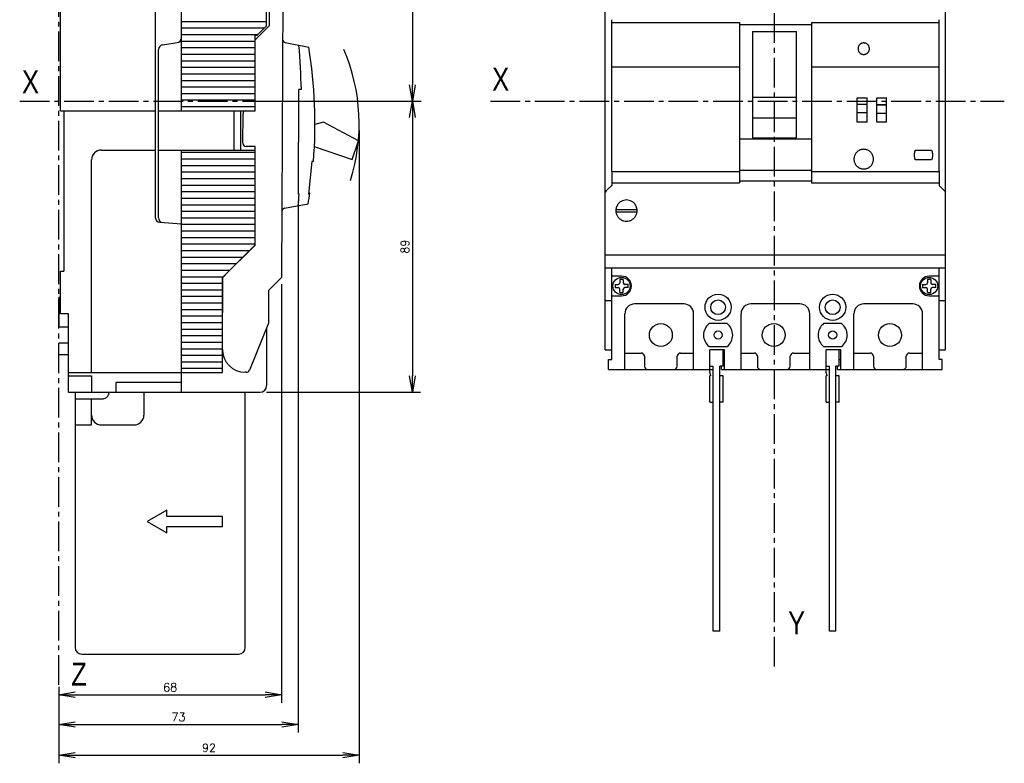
# Model space of a CAD drawing. Extents: x -741 to 1164, y -3289 to 616.
# Tile 30 of 65: x -318 to -17, y -1764 to -1537. Entities that reach past the tile are written whole.
import ezdxf

# ---------------------------------------------------------------- set-up
doc = ezdxf.new("R2010")
doc.units = 0
doc.header["$LTSCALE"] = 1.21
doc.header["$MEASUREMENT"] = 0
doc.linetypes.add('AXES2', pattern=[1.125, 0.75, -0.125, 0.125, -0.125])
doc.layers.get('0').update_dxf_attribs({"linetype": 'CONTINUOUS'})
doc.layers.get('Defpoints').update_dxf_attribs({"linetype": 'CONTINUOUS'})
doc.layers.add('AXE', color=80, linetype='AXES2')
doc.layers.add('COTATION1', color=50, linetype='CONTINUOUS')
doc.styles.add('ROMANS', font='romans.shx')
doc.styles.get("Standard").update_dxf_attribs({"font": 'txt', "width": 0.8})
doc.dimstyles.new('SC_DEFAUT', dxfattribs={"dimscale": 0, "dimtxt": 2.5, "dimasz": 5, "dimexe": 2.5, "dimexo": 2, "dimgap": 1, "dimtad": 1, "dimdec": 4, "dimzin": 12, "dimdsep": 46, "dimtxsty": 'ROMANS', "dimblk1": 'OPEN', "dimblk2": 'OPEN', "dimsah": 1, "dimcen": 0, "dimadec": 0, "dimazin": 0, "dimtfac": 1, "dimtdec": 4, "dimtofl": 0, "dimtmove": 0, "dimatfit": 3, "dimldrblk": 'OPEN', "dimfxl": 0, "dimtolj": 1, "dimtzin": 12, "dimarcsym": 0})

# ---------------------------------------------------------------- blocks, each defined once
blk = doc.blocks.new('_OPEN')
at = {"color": 0, "linetype": 'ByBlock'}
for p, q in [((-1, 0.167), (0, 0)), ((0, 0), (-1, -0.167)), ((0, 0), (-1, 0))]:
    blk.add_line(p, q, dxfattribs=at)
blk = doc.blocks.new('*D59')
at = {"layer": 'COTATION1', "color": 0, "lineweight": -2}
for p, q in [((-233.06, -1592.36), (-233.06, -1754.89)), ((-306.26, -1740.93), (-306.26, -1754.89)), ((-301.26, -1752.39), (-238.06, -1752.39))]:
    blk.add_line(p, q, dxfattribs=at)
at = {"layer": 'Defpoints', "color": 0}
for p in [(-233.06, -1590.36), (-306.26, -1738.93), (-233.06, -1752.39)]:
    blk.add_point(p, dxfattribs=at)
at = {"layer": 'COTATION1', "color": 0, "lineweight": -2, "xscale": 5, "yscale": 5, "zscale": 5, "rotation": 180}
blk.add_blockref('_OPEN', (-306.26, -1752.39), dxfattribs=at)
at = {"layer": 'COTATION1', "color": 0, "lineweight": -2, "xscale": 5, "yscale": 5, "zscale": 5}
blk.add_blockref('_OPEN', (-233.06, -1752.39), dxfattribs=at)
at = {"layer": 'COTATION1', "color": 0, "insert": (-269.66, -1750.14), "char_height": 2.5, "attachment_point": 5, "style": 'ROMANS'}
blk.add_mtext('\\A1;73', dxfattribs=at)
blk = doc.blocks.new('*D58')
at = {"layer": 'COTATION1', "color": 0, "lineweight": -2}
for p, q in [((-238.16, -1617.83), (-238.16, -1745.81)), ((-306.26, -1740.93), (-306.26, -1745.81)), ((-301.26, -1743.31), (-243.16, -1743.31))]:
    blk.add_line(p, q, dxfattribs=at)
at = {"layer": 'Defpoints', "color": 0}
for p in [(-238.16, -1615.83), (-306.26, -1738.93), (-238.16, -1743.31)]:
    blk.add_point(p, dxfattribs=at)
at = {"layer": 'COTATION1', "color": 0, "lineweight": -2, "xscale": 5, "yscale": 5, "zscale": 5, "rotation": 180}
blk.add_blockref('_OPEN', (-306.26, -1743.31), dxfattribs=at)
at = {"layer": 'COTATION1', "color": 0, "lineweight": -2, "xscale": 5, "yscale": 5, "zscale": 5}
blk.add_blockref('_OPEN', (-238.16, -1743.31), dxfattribs=at)
at = {"layer": 'COTATION1', "color": 0, "insert": (-272.21, -1741.06), "char_height": 2.5, "attachment_point": 5, "style": 'ROMANS'}
blk.add_mtext('\\A1;68', dxfattribs=at)
blk = doc.blocks.new('*D57')
at = {"layer": 'COTATION1', "color": 0, "lineweight": -2}
for p, q in [((-214.47, -1570.87), (-214.47, -1764.27)), ((-306.26, -1740.93), (-306.26, -1764.27)), ((-301.26, -1761.77), (-219.47, -1761.77))]:
    blk.add_line(p, q, dxfattribs=at)
at = {"layer": 'Defpoints', "color": 0}
for p in [(-214.47, -1568.87), (-306.26, -1738.93), (-214.47, -1761.77)]:
    blk.add_point(p, dxfattribs=at)
at = {"layer": 'COTATION1', "color": 0, "lineweight": -2, "xscale": 5, "yscale": 5, "zscale": 5, "rotation": 180}
blk.add_blockref('_OPEN', (-306.26, -1761.77), dxfattribs=at)
at = {"layer": 'COTATION1', "color": 0, "lineweight": -2, "xscale": 5, "yscale": 5, "zscale": 5}
blk.add_blockref('_OPEN', (-214.47, -1761.77), dxfattribs=at)
at = {"layer": 'COTATION1', "color": 0, "insert": (-260.36, -1759.52), "char_height": 2.5, "attachment_point": 5, "style": 'ROMANS'}
blk.add_mtext('\\A1;92', dxfattribs=at)
blk = doc.blocks.new('*D61')
at = {"layer": 'COTATION1', "color": 0, "lineweight": -2}
for p, q in [((-242.76, -1486.87), (-195.71, -1486.87)), ((-198.21, -1491.87), (-198.21, -1556.91)), ((-242.76, -1561.91), (-195.71, -1561.91))]:
    blk.add_line(p, q, dxfattribs=at)
at = {"layer": 'Defpoints', "color": 0}
for p in [(-244.76, -1486.87), (-244.76, -1561.91), (-198.21, -1561.91)]:
    blk.add_point(p, dxfattribs=at)
at = {"layer": 'COTATION1', "color": 0, "lineweight": -2, "xscale": 5, "yscale": 5, "zscale": 5}
for p, rotation in [((-198.21, -1486.87), 90), ((-198.21, -1561.91), 270)]:
    blk.add_blockref('_OPEN', p, dxfattribs=dict(at, rotation=rotation))
at = {"layer": 'COTATION1', "color": 0, "insert": (-200.46, -1524.39), "char_height": 2.5, "attachment_point": 5, "rotation": 90, "style": 'ROMANS'}
blk.add_mtext('\\A1;75', dxfattribs=at)
blk = doc.blocks.new('*D60')
at = {"layer": 'COTATION1', "color": 0, "lineweight": -2}
for p, q in [((-201.64, -1561.91), (-195.71, -1561.91)), ((-198.21, -1566.91), (-198.21, -1645.87)), ((-242.76, -1650.87), (-195.71, -1650.87))]:
    blk.add_line(p, q, dxfattribs=at)
at = {"layer": 'Defpoints', "color": 0}
for p in [(-203.64, -1561.91), (-244.76, -1650.87), (-198.21, -1650.87)]:
    blk.add_point(p, dxfattribs=at)
at = {"layer": 'COTATION1', "color": 0, "lineweight": -2, "xscale": 5, "yscale": 5, "zscale": 5}
for p, rotation in [((-198.21, -1561.91), 90), ((-198.21, -1650.87), 270)]:
    blk.add_blockref('_OPEN', p, dxfattribs=dict(at, rotation=rotation))
at = {"layer": 'COTATION1', "color": 0, "insert": (-200.46, -1606.39), "char_height": 2.5, "attachment_point": 5, "rotation": 90, "style": 'ROMANS'}
blk.add_mtext('\\A1;89', dxfattribs=at)

msp = doc.modelspace()

# ---------------------------------------------------------------- linework, layer by layer
for p, q in [((-35.28386, -1637.90652), (-35.28386, -1485.90652)), ((-242.75665, -1538.86912), (-242.75665, -1488.86912)), ((-268.75665, -1564.86912), (-268.75665, -1489.86912)), ((-305.75665, -1564.86912), (-305.75665, -1510.86912)), ((-139.28386, -1637.90652), (-139.28386, -1510.86006)), ((-241.84196, -1538.81833), (-241.75486, -1517.81852)), ((-276.75665, -1520.52422), (-276.75665, -1597.45994)), ((-237.76734, -1520.83508), (-238.16136, -1615.83426)), ((-137.28386, -1583.39262), (-137.28386, -1537.07642)), ((-37.28386, -1583.39262), (-37.28386, -1537.07642)), ((-242.75665, -1537.66912), (-268.75665, -1537.66912)), ((-243.55665, -1539.66912), (-268.75665, -1539.66912)), ((-246.25665, -1543.19656), (-241.84196, -1538.81833)), ((-245.75665, -1541.86912), (-242.75665, -1538.86912)), ((-137.28386, -1537.89301), (-98.28386, -1537.89301)), ((-98.28386, -1537.89301), (-98.28386, -1586.89259)), ((-98.28386, -1538.50545), (-76.28386, -1538.50545)), ((-76.28386, -1537.89301), (-76.28386, -1586.89259)), ((-76.28386, -1537.89301), (-37.28386, -1537.89301)), ((-245.55665, -1541.66912), (-268.75665, -1541.66912)), ((-245.75665, -1541.86912), (-246.25665, -1541.86912)), ((-246.25665, -1564.86912), (-246.25665, -1541.86912)), ((-94.28386, -1540.61427), (-94.28386, -1573.11922)), ((-94.28386, -1540.61427), (-80.78386, -1540.61427)), ((-80.78386, -1573.11922), (-80.78386, -1540.61427)), ((-275.75665, -1597.56818), (-275.75665, -1546.17006)), ((-274.46878, -1544.68514), (-270.04452, -1544.0531)), ((-246.25665, -1543.66912), (-268.75665, -1543.66912)), ((-246.25665, -1545.66912), (-268.75665, -1545.66912)), ((-237.05952, -1543.99899), (-229.86944, -1545.46805)), ((-246.25665, -1547.66912), (-268.75665, -1547.66912)), ((-246.25665, -1549.66912), (-268.75665, -1549.66912)), ((-246.25665, -1551.66912), (-268.75665, -1551.66912)), ((-137.28386, -1551.3962), (-98.28386, -1551.3962)), ((-76.28386, -1551.3962), (-37.28386, -1551.3962)), ((-246.25665, -1553.66912), (-268.75665, -1553.66912)), ((-246.25665, -1555.66912), (-268.75665, -1555.66912)), ((-246.25665, -1557.66912), (-268.75665, -1557.66912)), ((-233.05564, -1590.35522), (-232.92292, -1558.3555)), ((-232.12424, -1558.35881), (-232.92292, -1558.3555)), ((-246.25665, -1559.66912), (-268.75665, -1559.66912)), ((-94.28386, -1560.67582), (-80.78386, -1560.67582)), ((-62.28386, -1560.89281), (-59.28386, -1560.89281)), ((-62.28386, -1562.89878), (-62.28386, -1560.89281)), ((-59.28386, -1568.39275), (-59.28386, -1560.89281)), ((-56.28386, -1560.89281), (-53.28386, -1560.89281)), ((-56.28386, -1563.06561), (-56.28386, -1560.89281)), ((-53.28386, -1568.39275), (-53.28386, -1560.89281)), ((-246.25665, -1561.66912), (-268.75665, -1561.66912)), ((-246.25665, -1563.66912), (-268.75665, -1563.66912)), ((-62.28386, -1562.89878), (-59.28386, -1562.89878)), ((-62.28386, -1568.39275), (-62.28386, -1562.905)), ((-59.28386, -1562.91537), (-62.28386, -1562.91537)), ((-56.28386, -1563.06561), (-53.28386, -1563.06561)), ((-56.28386, -1568.39275), (-56.28386, -1563.07183)), ((-53.28386, -1563.0822), (-56.28386, -1563.0822)), ((-305.75665, -1564.86912), (-276.75665, -1564.86912)), ((-304.75665, -1564.86912), (-304.75665, -1613.86912)), ((-275.75665, -1564.86912), (-246.25665, -1564.86912)), ((-252.75665, -1564.86912), (-252.75665, -1576.86912)), ((-250.75665, -1564.86912), (-250.75665, -1576.86912)), ((-249.9912, -1574.78484), (-249.95388, -1565.78492)), ((-80.78386, -1567.11153), (-94.28386, -1567.11153)), ((-62.28386, -1565.41535), (-59.28386, -1565.41535)), ((-56.28386, -1565.58218), (-53.28386, -1565.58218)), ((-225.39057, -1568.33912), (-227.98255, -1569.09129)), ((-214.66166, -1574.07414), (-225.39057, -1568.33912)), ((-59.28386, -1568.39275), (-62.28386, -1568.39275)), ((-53.28386, -1568.39275), (-56.28386, -1568.39275)), ((-98.28386, -1573.41169), (-76.28386, -1573.41169)), ((-94.28386, -1573.11922), (-80.78386, -1573.11922)), ((-246.25222, -1575.80036), (-248.99536, -1575.78898)), ((-246.25665, -1605.86912), (-246.25222, -1575.80036)), ((-228.25255, -1575.81646), (-216.58175, -1579.75861)), ((-216.58175, -1579.75861), (-214.66166, -1574.07414)), ((-293.25665, -1576.86912), (-276.75665, -1576.86912)), ((-275.75665, -1576.86912), (-246.25665, -1576.86912)), ((-268.75665, -1650.86912), (-268.75665, -1576.86912)), ((-246.25665, -1577.66912), (-268.75665, -1577.66912)), ((-44.53386, -1576.89267), (-39.53386, -1576.89267)), ((-296.25665, -1644.86912), (-296.25665, -1579.86912)), ((-246.25665, -1579.66912), (-268.75665, -1579.66912)), ((-246.25665, -1581.66912), (-268.75665, -1581.66912)), ((-228.8942, -1580.37239), (-229.97789, -1590.36799)), ((-228.43554, -1580.3743), (-228.8942, -1580.37239)), ((-44.53386, -1579.89265), (-44.53386, -1579.88643)), ((-39.53386, -1579.89265), (-44.53386, -1579.89265)), ((-39.53386, -1579.89265), (-39.53386, -1579.88643)), ((-246.25665, -1583.66912), (-268.75665, -1583.66912)), ((-137.28386, -1583.39372), (-98.28386, -1583.39372)), ((-137.28386, -1583.39372), (-137.28386, -1587.67599)), ((-98.28386, -1583.01772), (-76.28386, -1583.01772)), ((-76.28386, -1583.39372), (-37.28386, -1583.39372)), ((-37.28386, -1583.39372), (-37.28386, -1587.67599)), ((-246.25665, -1585.66912), (-268.75665, -1585.66912)), ((-246.25665, -1587.66912), (-268.75665, -1587.66912)), ((-137.28386, -1586.89259), (-98.28386, -1586.89259)), ((-98.28386, -1586.30503), (-76.28386, -1586.30503)), ((-76.28386, -1586.89259), (-37.28386, -1586.89259)), ((-246.25665, -1589.66912), (-268.75665, -1589.66912)), ((-232.79001, -1590.35632), (-233.05564, -1590.35522)), ((-229.53872, -1589.98032), (-229.97789, -1590.36799)), ((-246.25665, -1591.66912), (-268.75665, -1591.66912)), ((-246.25665, -1593.66912), (-268.75665, -1593.66912)), ((-237.26972, -1594.677), (-230.06769, -1593.26764)), ((-246.25665, -1595.66912), (-268.75665, -1595.66912)), ((-136.01215, -1595.78152), (-129.55556, -1595.78152)), ((-136.00468, -1595.03152), (-129.56303, -1595.03152)), ((-275.35022, -1598.95702), (-268.75665, -1599.36912)), ((-246.25665, -1597.66912), (-268.75665, -1597.66912)), ((-246.25665, -1599.66912), (-268.75665, -1599.66912)), ((-246.25665, -1601.66912), (-268.75665, -1601.66912)), ((-246.25665, -1603.66912), (-268.75665, -1603.66912)), ((-246.25665, -1605.66912), (-268.75665, -1605.66912)), ((-256.1612, -1615.75961), (-246.11981, -1605.80117)), ((-252.05665, -1611.66912), (-246.25665, -1605.86912)), ((-248.05665, -1607.66912), (-268.75665, -1607.66912)), ((-250.05665, -1609.66912), (-268.75665, -1609.66912)), ((-139.28386, -1608.87166), (-35.28386, -1608.87166)), ((-252.05665, -1611.66912), (-268.75665, -1611.66912)), ((-254.05665, -1613.66912), (-252.55665, -1612.16912)), ((-305.75665, -1613.86912), (-304.75665, -1613.86912)), ((-305.75665, -1626.86912), (-305.75665, -1613.86912)), ((-254.05665, -1613.66912), (-268.75665, -1613.66912)), ((-256.05665, -1615.66912), (-268.75665, -1615.66912)), ((-256.05665, -1615.66912), (-254.45845, -1614.07092)), ((-139.28386, -1612.85503), (-35.28386, -1612.85503)), ((-137.28386, -1640.90652), (-137.28386, -1612.85503)), ((-134.28386, -1615.40652), (-137.28386, -1615.40652)), ((-37.28386, -1615.40652), (-40.28386, -1615.40652)), ((-37.28386, -1640.90652), (-37.28386, -1612.85503)), ((-256.25665, -1617.66912), (-268.75665, -1617.66912)), ((-256.25665, -1615.86912), (-256.15417, -1615.76664)), ((-256.25665, -1635.66912), (-256.25665, -1615.86912)), ((-256.25245, -1637.75942), (-256.1612, -1615.75961)), ((-238.16136, -1615.83426), (-242.17792, -1619.81764)), ((-136.28386, -1617.90652), (-135.28386, -1617.90652)), ((-136.28386, -1617.90652), (-136.28386, -1618.90652)), ((-133.78386, -1616.40652), (-134.78386, -1616.40652)), ((-134.78386, -1616.40652), (-134.78386, -1617.40652)), ((-133.78386, -1616.40652), (-133.78386, -1617.40652)), ((-132.28386, -1617.90652), (-133.28386, -1617.90652)), ((-132.28386, -1618.90652), (-132.28386, -1617.90652)), ((-42.28386, -1617.90652), (-41.28386, -1617.90652)), ((-42.28386, -1617.90652), (-42.28386, -1618.90652)), ((-39.78386, -1616.40652), (-40.78386, -1616.40652)), ((-40.78386, -1616.40652), (-40.78386, -1617.40652)), ((-39.78386, -1616.40652), (-39.78386, -1617.40652)), ((-38.28386, -1617.90652), (-39.28386, -1617.90652)), ((-38.28386, -1618.90652), (-38.28386, -1617.90652)), ((-256.25665, -1619.66912), (-268.75665, -1619.66912)), ((-256.25665, -1621.66912), (-268.75665, -1621.66912)), ((-242.17792, -1619.81764), (-242.21939, -1629.81755)), ((-137.28386, -1621.40652), (-134.28386, -1621.40652)), ((-136.28386, -1618.90652), (-135.28386, -1618.90652)), ((-134.78386, -1620.40652), (-134.78386, -1619.40652)), ((-134.78386, -1620.40652), (-133.78386, -1620.40652)), ((-133.78386, -1620.40652), (-133.78386, -1619.40652)), ((-132.28386, -1618.90652), (-133.28386, -1618.90652)), ((-42.28386, -1618.90652), (-41.28386, -1618.90652)), ((-40.78386, -1620.40652), (-40.78386, -1619.40652)), ((-40.78386, -1620.40652), (-39.78386, -1620.40652)), ((-40.28386, -1621.40652), (-37.28386, -1621.40652)), ((-39.78386, -1620.40652), (-39.78386, -1619.40652)), ((-38.28386, -1618.90652), (-39.28386, -1618.90652)), ((-306.25665, -1621.86912), (-305.75665, -1621.86912)), ((-306.25665, -1621.86912), (-306.25665, -1630.86912)), ((-256.25665, -1623.66912), (-268.75665, -1623.66912)), ((-139.28386, -1622.85495), (-137.28386, -1622.85495)), ((-115.28386, -1623.90652), (-130.28386, -1623.90652)), ((-79.78386, -1623.90652), (-94.78386, -1623.90652)), ((-45.28386, -1623.90652), (-60.28386, -1623.90652)), ((-37.28386, -1622.85495), (-35.28386, -1622.85495)), ((-303.25665, -1626.86912), (-305.75665, -1626.86912)), ((-303.25665, -1650.86912), (-303.25665, -1626.86912)), ((-256.25665, -1625.66912), (-268.75665, -1625.66912)), ((-256.25665, -1627.66912), (-268.75665, -1627.66912)), ((-133.28386, -1643.90652), (-133.28386, -1626.90652)), ((-112.28386, -1643.90652), (-112.28386, -1626.90652)), ((-97.78386, -1643.90652), (-97.78386, -1626.90652)), ((-76.78386, -1643.90652), (-76.78386, -1626.90652)), ((-63.28386, -1643.90652), (-63.28386, -1626.90652)), ((-42.28386, -1643.90652), (-42.28386, -1626.90652)), ((-256.25665, -1629.66912), (-268.75665, -1629.66912)), ((-242.21939, -1629.81755), (-248.0275, -1644.16498)), ((-102.03386, -1629.90652), (-107.53386, -1629.90652)), ((-67.03386, -1629.90652), (-72.53386, -1629.90652)), ((-306.25665, -1630.86912), (-303.25665, -1630.86912)), ((-256.25665, -1631.66912), (-268.75665, -1631.66912)), ((-256.25665, -1633.66912), (-268.75665, -1633.66912)), ((-242.75665, -1631.14471), (-242.75665, -1648.86912)), ((-303.25665, -1635.86912), (-306.25665, -1635.86912)), ((-306.25665, -1639.36912), (-306.25665, -1635.86912)), ((-256.25665, -1635.66912), (-268.75665, -1635.66912)), ((-256.25665, -1637.66912), (-256.25665, -1636.16912)), ((-306.25665, -1639.36912), (-303.25665, -1639.36912)), ((-256.25665, -1637.66912), (-268.75665, -1637.66912)), ((-256.25665, -1639.66912), (-268.75665, -1639.66912)), ((-256.25665, -1644.86912), (-256.25665, -1637.75942)), ((-139.28386, -1637.90652), (-137.28386, -1637.90652)), ((-133.03386, -1638.90652), (-128.28386, -1638.90652)), ((-116.28386, -1638.90652), (-112.28386, -1638.90652)), ((-107.53386, -1636.90652), (-102.03386, -1636.90652)), ((-107.28386, -1644.90652), (-107.28386, -1637.90652)), ((-102.78386, -1637.90652), (-107.28386, -1637.90652)), ((-102.78386, -1637.90652), (-107.28386, -1637.90652)), ((-107.28386, -1640.90652), (-107.28386, -1637.90652)), ((-103.28386, -1642.90652), (-103.28386, -1637.90652)), ((-102.78386, -1643.90652), (-102.78386, -1637.90652)), ((-102.78386, -1640.90652), (-102.78386, -1637.90652)), ((-97.78386, -1638.90652), (-93.78386, -1638.90652)), ((-81.78386, -1638.90652), (-77.03386, -1638.90652)), ((-72.53386, -1636.90652), (-67.03386, -1636.90652)), ((-71.78386, -1644.90652), (-71.78386, -1637.90652)), ((-67.28386, -1637.90652), (-71.78386, -1637.90652)), ((-67.28386, -1637.90652), (-71.78386, -1637.90652)), ((-71.78386, -1640.90652), (-71.78386, -1637.90652)), ((-67.78386, -1642.90652), (-67.78386, -1637.90652)), ((-67.28386, -1643.90652), (-67.28386, -1637.90652)), ((-67.28386, -1640.90652), (-67.28386, -1637.90652)), ((-63.03386, -1638.90652), (-58.28386, -1638.90652)), ((-46.28386, -1638.90652), (-42.28386, -1638.90652)), ((-37.28386, -1637.90652), (-35.28386, -1637.90652)), ((-256.25665, -1641.66912), (-268.75665, -1641.66912)), ((-138.28386, -1640.90652), (-137.28386, -1640.90652)), ((-138.28386, -1643.90652), (-138.28386, -1640.90652)), ((-127.28386, -1639.90652), (-127.28386, -1642.90652)), ((-117.28386, -1642.90652), (-117.28386, -1639.90652)), ((-103.28386, -1640.90652), (-102.78386, -1640.90652)), ((-92.78386, -1639.90652), (-92.78386, -1642.90652)), ((-82.78386, -1642.90652), (-82.78386, -1639.90652)), ((-67.78386, -1640.90652), (-67.28386, -1640.90652)), ((-57.28386, -1639.90652), (-57.28386, -1642.90652)), ((-47.28386, -1642.90652), (-47.28386, -1639.90652)), ((-36.28386, -1640.90652), (-37.28386, -1640.90652)), ((-36.28386, -1643.90652), (-36.28386, -1640.90652)), ((-303.25665, -1644.86912), (-256.25665, -1644.86912)), ((-256.25665, -1643.66912), (-268.75665, -1643.66912)), ((-248.95858, -1644.78973), (-249.28155, -1644.78839)), ((-138.28386, -1643.90652), (-106.28386, -1643.90652)), ((-107.28386, -1642.90652), (-106.28386, -1642.90652)), ((-107.28386, -1644.90652), (-107.06163, -1645.90652)), ((-106.28386, -1723.90652), (-106.28386, -1642.90652)), ((-104.28386, -1723.90652), (-104.28386, -1642.90652)), ((-103.28386, -1642.90652), (-104.28386, -1642.90652)), ((-103.78386, -1643.90652), (-103.78386, -1642.90652)), ((-103.78386, -1643.90652), (-70.78386, -1643.90652)), ((-71.78386, -1642.90652), (-70.78386, -1642.90652)), ((-71.78386, -1644.90652), (-71.56163, -1645.90652)), ((-70.78386, -1723.90652), (-70.78386, -1642.90652)), ((-68.78386, -1723.90652), (-68.78386, -1642.90652)), ((-67.78386, -1642.90652), (-68.78386, -1642.90652)), ((-68.28386, -1643.90652), (-68.28386, -1642.90652)), ((-68.28386, -1643.90652), (-36.28386, -1643.90652)), ((-303.25665, -1645.86912), (-296.25665, -1645.86912)), ((-296.25665, -1645.86912), (-296.25665, -1650.86912)), ((-268.75665, -1647.86912), (-288.75665, -1647.86912)), ((-288.75665, -1650.86912), (-288.75665, -1647.86912)), ((-107.28386, -1653.90652), (-107.28386, -1645.90652)), ((-107.06163, -1645.90652), (-107.28386, -1645.90652)), ((-103.28386, -1645.90652), (-104.28386, -1645.90652)), ((-103.28386, -1653.90652), (-103.28386, -1645.90652)), ((-71.78386, -1653.90652), (-71.78386, -1645.90652)), ((-71.56163, -1645.90652), (-71.78386, -1645.90652)), ((-67.78386, -1645.90652), (-68.78386, -1645.90652)), ((-67.78386, -1653.90652), (-67.78386, -1645.90652)), ((-303.25665, -1650.86912), (-244.75665, -1650.86912)), ((-303.25665, -1650.86912), (-244.75665, -1650.86912)), ((-301.25665, -1650.86912), (-301.25665, -1728.86912)), ((-280.25665, -1650.86912), (-280.25665, -1657.86912)), ((-249.25665, -1728.86912), (-249.25665, -1650.86912)), ((-301.25665, -1652.86912), (-292.84378, -1652.86912)), ((-296.25665, -1660.86912), (-296.25665, -1652.86912)), ((-107.28386, -1653.90652), (-106.28386, -1653.90652)), ((-103.28386, -1653.90652), (-104.28386, -1653.90652)), ((-71.78386, -1653.90652), (-70.78386, -1653.90652)), ((-67.78386, -1653.90652), (-68.78386, -1653.90652)), ((-301.25665, -1660.86912), (-296.25665, -1660.86912)), ((-293.25665, -1660.86912), (-283.25665, -1660.86912)), ((-273.25665, -1686.86912), (-279.25665, -1690.36912)), ((-273.25665, -1688.86912), (-273.25665, -1686.86912)), ((-279.25665, -1690.36912), (-273.25665, -1693.86912)), ((-256.25665, -1688.86912), (-273.25665, -1688.86912)), ((-256.25665, -1691.86912), (-256.25665, -1688.86912)), ((-273.25665, -1691.86912), (-256.25665, -1691.86912)), ((-273.25665, -1693.86912), (-273.25665, -1691.86912)), ((-104.28386, -1723.90652), (-106.28386, -1723.90652)), ((-68.78386, -1723.90652), (-70.78386, -1723.90652)), ((-299.25665, -1730.86912), (-251.25665, -1730.86912))]:
    msp.add_line(p, q)
for centre, radius in [((-134.28386, -1618.40652), 2.625), ((-40.28386, -1618.40652), 2.625), ((-104.78386, -1624.90652), 4), ((-69.78386, -1624.90652), 4), ((-104.78386, -1624.90652), 2.25), ((-69.78386, -1624.90652), 2.25), ((-122.28386, -1633.40652), 3.5), ((-87.78386, -1633.40652), 3.5), ((-52.28386, -1633.40652), 3.5), ((-104.78386, -1633.40652), 1.25), ((-69.78386, -1633.40652), 1.25)]:
    msp.add_circle(centre, radius)
for centre, radius, start, end in [((-270.25665, -1542.56818), 1.5, 278.1301024, 0), ((-236.85934, -1543.01923), 1, 179.7623594, 258.452427), ((-274.25665, -1546.17006), 1.5, 98.1301024, 180), ((-532.59096, -1568.11268), 300.625, 1.8593051, 4.4369712), ((-371.76985, -1568.7797), 143.8025, 355.375302, 9.3293213), ((-249.06154, -1565.74395), 0.89328, 101.6628201, 182.6286777), ((-248.99121, -1574.78899), 1, 179.7623594, 269.7623594), ((-293.25665, -1579.86912), 3, 90, 180), ((-532.59096, -1568.11268), 300.625, 355.0877477, 355.7567309), ((-371.76985, -1568.7797), 143.8025, 350.1953975, 351.5220533), ((-275.25665, -1597.45994), 1.5, 180, 266.4236656), ((-274.25665, -1597.56818), 1.5, 180, 252.2528614), ((-237.07767, -1595.65839), 1, 101.0722919, 179.7623594), ((-134.28386, -1618.40652), 3, 270, 90), ((-40.28386, -1618.40652), 3, 90, 270), ((-135.28386, -1617.40652), 0.5, 270, 0), ((-133.28386, -1617.40652), 0.5, 180, 270), ((-41.28386, -1617.40652), 0.5, 270, 0), ((-39.28386, -1617.40652), 0.5, 180, 270), ((-135.28386, -1619.40652), 0.5, 0, 90), ((-133.28386, -1619.40652), 0.5, 90, 180), ((-41.28386, -1619.40652), 0.5, 0, 90), ((-39.28386, -1619.40652), 0.5, 90, 180), ((-130.28386, -1626.90652), 3, 90, 180), ((-115.28386, -1626.90652), 3, 0, 90), ((-94.78386, -1626.90652), 3, 90, 180), ((-79.78386, -1626.90652), 3, 0, 90), ((-60.28386, -1626.90652), 3, 90, 180), ((-45.28386, -1626.90652), 3, 0, 90), ((-104.78386, -1633.40652), 4.45112, 128.1572266, 231.8427734), ((-104.78386, -1633.40652), 4.45112, 308.1572266, 51.8427734), ((-69.78386, -1633.40652), 4.45112, 128.1572266, 231.8427734), ((-69.78386, -1633.40652), 4.45112, 308.1572266, 51.8427734), ((-249.25251, -1637.78845), 7, 179.7623594, 269.7623594), ((-133.03386, -1637.90652), 1, 255.4916141, 270), ((-128.28386, -1639.90652), 1, 0, 90), ((-116.28386, -1639.90652), 1, 90, 180), ((-93.78386, -1639.90652), 1, 0, 90), ((-81.78386, -1639.90652), 1, 90, 180), ((-77.03386, -1637.90652), 1, 270, 284.5081657), ((-63.03386, -1637.90652), 1, 255.4916141, 270), ((-58.28386, -1639.90652), 1, 0, 90), ((-46.28386, -1639.90652), 1, 90, 180), ((-248.95443, -1643.78974), 1, 269.7623594, 337.96095), ((-126.28386, -1642.90652), 1, 180, 270), ((-118.28386, -1642.90652), 1, 270, 0), ((-91.78386, -1642.90652), 1, 180, 270), ((-83.78386, -1642.90652), 1, 270, 0), ((-56.28386, -1642.90652), 1, 180, 270), ((-48.28386, -1642.90652), 1, 270, 0), ((-244.75665, -1648.86912), 2, 270, 0), ((-293.25665, -1657.86912), 3, 180, 270), ((-283.25665, -1657.86912), 3, 270, 0), ((-299.25665, -1728.86912), 2, 180, 270), ((-251.25665, -1728.86912), 2, 270, 0)]:
    msp.add_arc(centre, radius, start, end)
for points in [[(-137.30327, -1537.03639), (-137.2925, -1537.04963), (-137.28602, -1537.063), (-137.28386, -1537.07642)], [(-37.26444, -1537.03639), (-37.27521, -1537.04963), (-37.28169, -1537.063), (-37.28386, -1537.07642)], [(-60.28386, -1544.14503), (-60.53291, -1544.16284), (-60.77689, -1544.21592), (-61.01083, -1544.30317), (-61.22998, -1544.42283), (-61.42986, -1544.57246), (-61.60642, -1544.74902), (-61.75605, -1544.9489), (-61.87571, -1545.16804), (-61.96297, -1545.40199), (-62.01604, -1545.64596), (-62.03386, -1545.89501)], [(-62.03386, -1545.89501), (-62.01604, -1546.14406), (-61.96297, -1546.38804), (-61.87571, -1546.62198), (-61.75605, -1546.84113), (-61.60642, -1547.04101), (-61.42986, -1547.21756), (-61.22998, -1547.36719), (-61.01083, -1547.48686), (-60.77689, -1547.57411), (-60.53291, -1547.62719), (-60.28386, -1547.645)], [(-58.53386, -1545.89501), (-58.55167, -1545.64596), (-58.60474, -1545.40199), (-58.692, -1545.16804), (-58.81166, -1544.9489), (-58.96129, -1544.74902), (-59.13785, -1544.57246), (-59.33773, -1544.42283), (-59.55688, -1544.30317), (-59.79082, -1544.21592), (-60.0348, -1544.16284), (-60.28386, -1544.14503)], [(-60.28386, -1547.645), (-60.0348, -1547.62719), (-59.79082, -1547.57411), (-59.55688, -1547.48686), (-59.33773, -1547.36719), (-59.13785, -1547.21756), (-58.96129, -1547.04101), (-58.81166, -1546.84113), (-58.692, -1546.62198), (-58.60474, -1546.38804), (-58.55167, -1546.14406), (-58.53386, -1545.89501)], [(-60.28386, -1576.64268), (-60.7108, -1576.67321), (-61.12905, -1576.7642), (-61.5301, -1576.91378), (-61.90578, -1577.11891), (-62.24844, -1577.37542), (-62.5511, -1577.67808), (-62.80762, -1578.02074), (-63.01275, -1578.39641), (-63.16233, -1578.79746), (-63.25332, -1579.21571), (-63.28386, -1579.64265)], [(-57.28386, -1579.64265), (-57.31439, -1579.21571), (-57.40538, -1578.79746), (-57.55496, -1578.39641), (-57.76009, -1578.02074), (-58.01661, -1577.67808), (-58.31927, -1577.37542), (-58.66193, -1577.11891), (-59.03761, -1576.91378), (-59.43866, -1576.7642), (-59.85691, -1576.67321), (-60.28386, -1576.64268)], [(-44.78388, -1578.39266), (-44.75585, -1577.88448), (-44.53386, -1576.89267)], [(-44.53386, -1579.89265), (-44.75585, -1578.90084), (-44.78388, -1578.39266)], [(-39.53386, -1576.89267), (-39.31186, -1577.88448), (-39.28383, -1578.39266)], [(-39.28383, -1578.39266), (-39.31186, -1578.90084), (-39.53386, -1579.89265)], [(-63.28386, -1579.64265), (-63.25332, -1580.06959), (-63.16233, -1580.48784), (-63.01275, -1580.88888), (-62.80762, -1581.26456), (-62.5511, -1581.60721), (-62.24844, -1581.90988), (-61.90578, -1582.16639), (-61.5301, -1582.37152), (-61.12905, -1582.5211), (-60.7108, -1582.61209), (-60.28386, -1582.64262)], [(-60.28386, -1582.64262), (-59.85691, -1582.61209), (-59.43866, -1582.5211), (-59.03761, -1582.37152), (-58.66193, -1582.16639), (-58.31927, -1581.90988), (-58.01661, -1581.60721), (-57.76009, -1581.26456), (-57.55496, -1580.88888), (-57.40538, -1580.48784), (-57.31439, -1580.06959), (-57.28386, -1579.64265)], [(-137.41904, -1587.82889), (-137.59832, -1588.00724), (-137.81323, -1588.2215), (-138.04651, -1588.45442), (-139.28386, -1589.69249)], [(-137.30327, -1587.7144), (-137.41904, -1587.82889)], [(-137.30327, -1587.7144), (-137.2925, -1587.70169), (-137.28602, -1587.68887), (-137.28386, -1587.67599)], [(-37.26444, -1587.7144), (-37.27521, -1587.70169), (-37.28169, -1587.68887), (-37.28386, -1587.67599)], [(-37.26444, -1587.7144), (-37.14867, -1587.82889)], [(-37.14867, -1587.82889), (-36.96939, -1588.00724), (-36.75448, -1588.2215), (-36.5212, -1588.45442), (-35.28386, -1589.68467)], [(-135.88481, -1594.39891), (-136.01603, -1595.03191)], [(-135.76932, -1594.08752), (-135.83462, -1594.25137), (-135.88481, -1594.39891)], [(-135.555, -1593.67386), (-135.76932, -1594.08752)], [(-135.19841, -1593.19638), (-135.41635, -1593.46589), (-135.555, -1593.67386)], [(-135.0605, -1593.05244), (-135.19841, -1593.19638)], [(-134.42665, -1592.56769), (-134.80071, -1592.82331), (-135.0605, -1593.05244)], [(-134.03386, -1592.3718), (-134.42665, -1592.56769)], [(-131.53386, -1592.3718), (-132.3574, -1592.1499), (-133.21031, -1592.1499), (-134.03386, -1592.3718)], [(-131.12394, -1592.57779), (-131.53386, -1592.3718)], [(-130.50721, -1593.05244), (-130.767, -1592.82331), (-131.12394, -1592.57779)], [(-130.3693, -1593.19638), (-130.50721, -1593.05244)], [(-130.01272, -1593.67386), (-130.15136, -1593.46589), (-130.3693, -1593.19638)], [(-129.79839, -1594.08752), (-130.01272, -1593.67386)], [(-129.6829, -1594.39891), (-129.73309, -1594.25137), (-129.79839, -1594.08752)], [(-129.55168, -1595.03191), (-129.6829, -1594.39891)], [(-136.01603, -1595.03191), (-136.02415, -1595.12085), (-136.03382, -1595.37078)], [(-136.03382, -1595.37078), (-136.00789, -1595.78151)], [(-136.00789, -1595.78151), (-135.97074, -1596.00915), (-135.67839, -1596.84965), (-135.16902, -1597.57936), (-134.48082, -1598.14354), (-133.66538, -1598.49991), (-132.78386, -1598.62175), (-131.90233, -1598.49991), (-131.08689, -1598.14354), (-130.39869, -1597.57936), (-129.88932, -1596.84965), (-129.59697, -1596.00915), (-129.55982, -1595.78151)], [(-129.55982, -1595.78151), (-129.53389, -1595.37078)], [(-129.53389, -1595.37078), (-129.54356, -1595.12085), (-129.55168, -1595.03191)], [(-292.70795, -1652.86408), (-292.34606, -1652.80097), (-291.88225, -1652.60117), (-291.48398, -1652.28333), (-291.17837, -1651.86912), (-290.98626, -1651.38676), (-290.92073, -1650.86912)], [(-292.84378, -1652.86912), (-292.70795, -1652.86408)]]:
    msp.add_spline(points, degree=3)
at = {"layer": 'AXE', "ltscale": 10}
for p, q in [((-87.53386, -1734.70572), (-87.53386, -1393.1883)), ((-306.25665, -1740.32376), (-306.25665, -1398.0377)), ((-318.20183, -1561.90652), (-195.56728, -1561.90652)), ((-174.36258, -1561.90652), (-17.32771, -1561.90652))]:
    msp.add_line(p, q, dxfattribs=at)
at = {"layer": 'COTATION1'}
msp.add_arc((-272.25665, -1568.86912), 57.78737, 342.5997436, 23.1520227, dxfattribs=at)

# ---------------------------------------------------------------- texts
at = {"layer": 'AXE', "ltscale": 10, "char_height": 7}
for s, insert, width, attachment_point in [('{\\fArial|b0|i0|c0|p34;X}', (-173.84172, -1551.7368), 3.0661, 1), ('{\\fArial|b0|i0|c0|p34;X}', (-314.90048, -1556.03665), 5.6343503, 5), ('{\\fArial|b0|i0|c0|p34;Y}', (-83.4131, -1717.81628), 3.0661, 1), ('{\\fArial|b0|i0|c0|p34;Z}', (-300.06282, -1737.0409), 6.7101262, 5)]:
    msp.add_mtext(s, dxfattribs=dict(at, insert=insert, width=width, attachment_point=attachment_point))

# ---------------------------------------------------------------- dimensions: what is measured, and where the dimension line sits
at = {"layer": 'COTATION1'}
for base, p1, p2, picture, middle in [((-198.21489, -1561.90652), (-244.75665, -1486.86912), (-244.75665, -1561.90652), '*D61', (-200.46489, -1524.38782)), ((-198.21489, -1650.86912), (-203.63509, -1561.90652), (-244.75665, -1650.86912), '*D60', (-200.46489, -1606.38782))]:
    dim = msp.add_linear_dim(base=base, p1=p1, p2=p2, angle=90, dimstyle='SC_DEFAUT', override={"dimscale": 1, "dimdec": 1}, dxfattribs=at)
    dim.commit()
    dim.dimension.update_dxf_attribs({"geometry": picture, "text_midpoint": middle})
for base, p2, picture, middle in [((-214.46928, -1761.76975), (-214.46928, -1568.86912), '*D57', (-260.36297, -1759.51975)), ((-233.05564, -1752.38516), (-233.05564, -1590.35522), '*D59', (-269.65614, -1750.13516)), ((-238.16133, -1743.31339), (-238.16133, -1615.82742), '*D58', (-272.20899, -1741.06339))]:
    dim = msp.add_linear_dim(base=base, p1=(-306.25665, -1738.93392), p2=p2, dimstyle='SC_DEFAUT', override={"dimscale": 1, "dimdec": 0}, dxfattribs=at)
    dim.commit()
    dim.dimension.update_dxf_attribs({"geometry": picture, "text_midpoint": middle})

doc.saveas('drawing.dxf')
